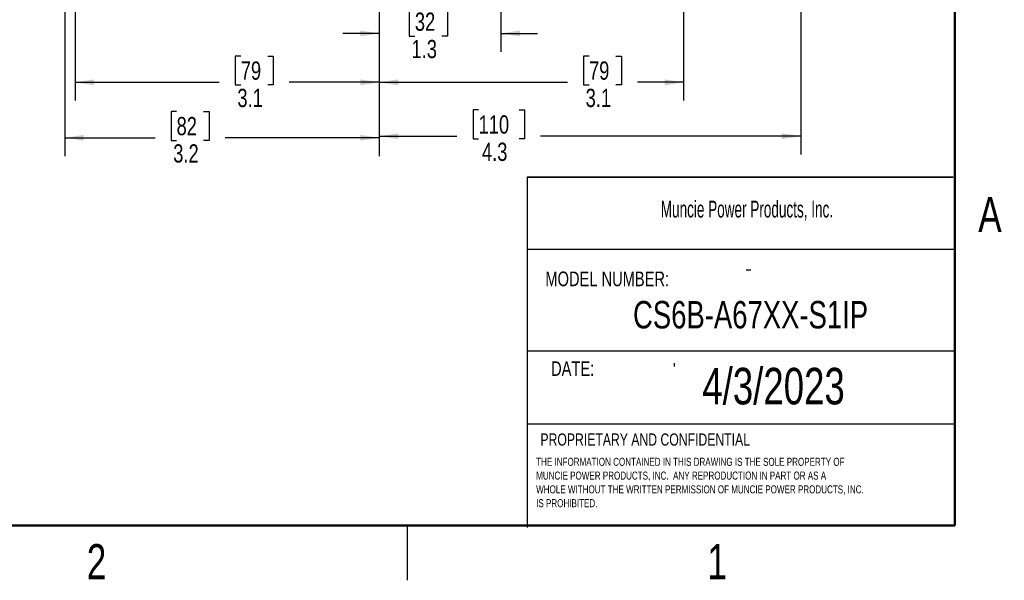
# Model space of a CAD drawing. Header units: inches. Extents: x 0.1 to 16.9, y 0.1 to 10.9.
# Tile 8 of 14: x 10.1 to 16.8, y 0.1 to 4. Entities that reach past the tile are written whole.
import ezdxf

# ---------------------------------------------------------------- set-up
doc = ezdxf.new("R2010")
doc.units = ezdxf.units.IN
doc.header["$MEASUREMENT"] = 0
doc.layers.add('DIMENSION', color=7, linetype='Continuous')
doc.styles.add('SLDTEXTSTYLE0', font='TXT', dxfattribs={"width": 0.75})
doc.styles.add('SLDTEXTSTYLE1', font='TXT', dxfattribs={"width": 0.605})
doc.dimstyles.new('SLDDIMSTYLE0', dxfattribs={"dimtxt": 0.125, "dimasz": 0.13, "dimexe": 0, "dimexo": 0.0625, "dimgap": 0.03125, "dimtad": 0, "dimtih": 1, "dimtoh": 1, "dimdec": 1, "dimlfac": 1.5, "dimrnd": 1e-09, "dimzin": 12, "dimdsep": 46, "dimtxsty": 'SLDTEXTSTYLE0', "dimsah": 1, "dimcen": 0.09, "dimadec": 0, "dimazin": 3, "dimtfac": 1, "dimtdec": 1, "dimtofl": 0, "dimtmove": 0, "dimatfit": 3, "dimfxl": 0, "dimfrac": 2, "dimtolj": 1, "dimtzin": 12, "dimarcsym": 0})
doc.dimstyles.new('SLDDIMSTYLE3', dxfattribs={"dimtxt": 0.125, "dimasz": 0.13, "dimexe": 0, "dimexo": 0.0625, "dimgap": 0.03125, "dimtad": 0, "dimtih": 1, "dimtoh": 1, "dimdec": 1, "dimlfac": 1.5, "dimrnd": 1e-09, "dimzin": 12, "dimdsep": 46, "dimtxsty": 'SLDTEXTSTYLE0', "dimsah": 1, "dimcen": 0.09, "dimadec": 0, "dimazin": 3, "dimtfac": 1, "dimtdec": 1, "dimtmove": 0, "dimatfit": 0, "dimfxl": 0, "dimfrac": 2, "dimtolj": 1, "dimtzin": 12, "dimarcsym": 0})

# ---------------------------------------------------------------- blocks, each defined once
blk = doc.blocks.new('SW_NOTE_0')
at = {"layer": 'DIMENSION', "color": 0, "char_height": 0.055, "attachment_point": 1, "style": 'SLDTEXTSTYLE0'}
for s, insert in [('THE INFORMATION CONTAINED IN THIS DRAWING IS THE SOLE PROPERTY OF', (0, 0.0709)), ('MUNCIE POWER PRODUCTS, INC.  ANY REPRODUCTION IN PART OR AS A', (0, -0.0235)), ('WHOLE WITHOUT THE WRITTEN PERMISSION OF MUNCIE POWER PRODUCTS, INC.', (0, -0.1178)), ('IS PROHIBITED.', (0, -0.2122))]:
    blk.add_mtext(s, dxfattribs=dict(at, insert=insert))
blk = doc.blocks.new('_D_7')
at = {"layer": 'DIMENSION'}
for p, q in [((15.4452, 6.0311), (15.4452, 3.0402)), ((12.5585, 4.3149), (12.5585, 3.0402)), ((13.2387, 3.3453), (13.2006, 3.3453)), ((13.2006, 3.3453), (13.2006, 3.1468)), ((13.5157, 3.3453), (13.5538, 3.3453)), ((13.5538, 3.3453), (13.5538, 3.1468)), ((12.5585, 3.1652), (13.0909, 3.1652)), ((13.2006, 3.1468), (13.2387, 3.1468)), ((13.5538, 3.1468), (13.5157, 3.1468)), ((15.4452, 3.1652), (13.6634, 3.1652))]:
    blk.add_line(p, q, dxfattribs=at)
for points in [[(12.5585, 3.1652), (12.6885, 3.1452), (12.6885, 3.1852)], [(15.4452, 3.1652), (15.3152, 3.1852), (15.3152, 3.1452)]]:
    blk.add_solid(points, dxfattribs=at)
at = {"layer": 'DIMENSION', "char_height": 0.125, "attachment_point": 1, "style": 'SLDTEXTSTYLE0'}
for s, insert in [('110', (13.2387, 3.308)), ('4.3', (13.2617, 3.121))]:
    blk.add_mtext(s, dxfattribs=dict(at, insert=insert))
blk = doc.blocks.new('_D_8')
at = {"layer": 'DIMENSION'}
for p, q in [((13.3919, 6.2938), (13.3919, 3.7439)), ((12.5585, 4.3149), (12.5585, 3.7439)), ((12.8025, 4.049), (12.7644, 4.049)), ((12.7644, 4.049), (12.7644, 3.8505)), ((12.9872, 4.049), (13.0253, 4.049)), ((13.0253, 4.049), (13.0253, 3.8505)), ((12.5585, 3.8689), (12.3085, 3.8689)), ((12.7644, 3.8505), (12.8025, 3.8505)), ((13.0253, 3.8505), (12.9872, 3.8505)), ((13.3919, 3.8689), (13.6419, 3.8689))]:
    blk.add_line(p, q, dxfattribs=at)
for points in [[(12.5585, 3.8689), (12.4285, 3.8889), (12.4285, 3.8489)], [(13.3919, 3.8689), (13.5219, 3.8489), (13.5219, 3.8889)]]:
    blk.add_solid(points, dxfattribs=at)
at = {"layer": 'DIMENSION', "char_height": 0.125, "attachment_point": 1, "style": 'SLDTEXTSTYLE0'}
for s, insert in [('32', (12.8025, 4.0117)), ('1.3', (12.7794, 3.8246))]:
    blk.add_mtext(s, dxfattribs=dict(at, insert=insert))
blk = doc.blocks.new('_D_9')
at = {"layer": 'DIMENSION'}
for p, q in [((12.5585, 4.3149), (12.5585, 3.4092)), ((10.4752, 4.0204), (10.4752, 3.4092)), ((11.6102, 3.7142), (11.5721, 3.7142)), ((11.5721, 3.7142), (11.5721, 3.5158)), ((11.7949, 3.7142), (11.833, 3.7142)), ((11.833, 3.7142), (11.833, 3.5158)), ((10.4752, 3.5342), (11.4625, 3.5342)), ((11.5721, 3.5158), (11.6102, 3.5158)), ((11.833, 3.5158), (11.7949, 3.5158)), ((12.5585, 3.5342), (11.9426, 3.5342))]:
    blk.add_line(p, q, dxfattribs=at)
for points in [[(10.4752, 3.5342), (10.6052, 3.5142), (10.6052, 3.5542)], [(12.5585, 3.5342), (12.4285, 3.5542), (12.4285, 3.5142)]]:
    blk.add_solid(points, dxfattribs=at)
at = {"layer": 'DIMENSION', "char_height": 0.125, "attachment_point": 1, "style": 'SLDTEXTSTYLE0'}
for s, insert in [('79', (11.6102, 3.6769)), ('3.1', (11.5871, 3.4899))]:
    blk.add_mtext(s, dxfattribs=dict(at, insert=insert))
blk = doc.blocks.new('_D_10')
at = {"layer": 'DIMENSION'}
for p, q in [((10.4056, 5.2651), (10.4056, 3.0293)), ((12.5585, 4.3149), (12.5585, 3.0293)), ((11.1708, 3.3343), (11.1328, 3.3343)), ((11.1328, 3.3343), (11.1328, 3.1359)), ((11.3556, 3.3343), (11.3937, 3.3343)), ((11.3937, 3.3343), (11.3937, 3.1359)), ((10.4056, 3.1543), (11.0231, 3.1543)), ((11.1328, 3.1359), (11.1708, 3.1359)), ((11.3937, 3.1359), (11.3556, 3.1359)), ((12.5585, 3.1543), (11.5033, 3.1543))]:
    blk.add_line(p, q, dxfattribs=at)
for points in [[(10.4056, 3.1543), (10.5356, 3.1343), (10.5356, 3.1743)], [(12.5585, 3.1543), (12.4285, 3.1743), (12.4285, 3.1343)]]:
    blk.add_solid(points, dxfattribs=at)
at = {"layer": 'DIMENSION', "char_height": 0.125, "attachment_point": 1, "style": 'SLDTEXTSTYLE0'}
for s, insert in [('82', (11.1708, 3.297)), ('3.2', (11.1478, 3.11))]:
    blk.add_mtext(s, dxfattribs=dict(at, insert=insert))
blk = doc.blocks.new('_D_11')
at = {"layer": 'DIMENSION'}
for p, q in [((12.5585, 4.3149), (12.5585, 3.4092)), ((14.6419, 4.0204), (14.6419, 3.4092)), ((13.9948, 3.7142), (13.9567, 3.7142)), ((13.9567, 3.7142), (13.9567, 3.5158)), ((14.1795, 3.7142), (14.2176, 3.7142)), ((14.2176, 3.7142), (14.2176, 3.5158)), ((12.5585, 3.5342), (13.8471, 3.5342)), ((13.9567, 3.5158), (13.9948, 3.5158)), ((14.2176, 3.5158), (14.1795, 3.5158)), ((14.6419, 3.5342), (14.3272, 3.5342))]:
    blk.add_line(p, q, dxfattribs=at)
for points in [[(12.5585, 3.5342), (12.6885, 3.5142), (12.6885, 3.5542)], [(14.6419, 3.5342), (14.5119, 3.5542), (14.5119, 3.5142)]]:
    blk.add_solid(points, dxfattribs=at)
at = {"layer": 'DIMENSION', "char_height": 0.125, "attachment_point": 1, "style": 'SLDTEXTSTYLE0'}
for s, insert in [('79', (13.9948, 3.6769)), ('3.1', (13.9717, 3.4899))]:
    blk.add_mtext(s, dxfattribs=dict(at, insert=insert))

msp = doc.modelspace()

# ---------------------------------------------------------------- linework, layer by layer
at = {"color": 7, "linetype": 'Continuous', "lineweight": 50}
for p, q in [((16.5, 10.5), (16.5, 0.5)), ((16.5, 0.5), (0.5, 0.5))]:
    msp.add_line(p, q, dxfattribs=at)
at = {"color": 7, "linetype": 'Continuous', "lineweight": 25}
msp.add_line((12.75, 0.5), (12.75, 0.125), dxfattribs=at)
at = {"layer": 'DIMENSION'}
for p, q in [((13.5704, 2.8852), (13.5704, 0.4873)), ((13.5704, 2.3927), (16.5001, 2.3927)), ((15.0713, 2.2505), (15.1026, 2.2505)), ((13.5704, 1.6963), (16.5001, 1.6963)), ((14.5791, 1.6109), (14.5791, 1.5897)), ((13.5704, 1.1953), (16.5001, 1.1953))]:
    msp.add_line(p, q, dxfattribs=at)
at = {"layer": 'DIMENSION', "lineweight": 35}
msp.add_line((13.5704, 2.8852), (16.4888, 2.8852), dxfattribs=at)

# ---------------------------------------------------------------- block references
at = {"layer": 'DIMENSION'}
msp.add_blockref('SW_NOTE_0', (13.6328, 0.8928), dxfattribs=at)

# ---------------------------------------------------------------- texts
at = {"color": 7, "linetype": 'Continuous', "lineweight": 0, "char_height": 0.24, "attachment_point": 2, "style": 'SLDTEXTSTYLE0'}
for s, insert in [('A', (16.7404, 2.749)), ('2', (10.6226, 0.3726)), ('1', (14.8726, 0.3726))]:
    msp.add_mtext(s, dxfattribs=dict(at, insert=insert))
at = {"layer": 'DIMENSION'}
for s, insert, char_height, attachment_point, style in [('Muncie Power Products, Inc.', (14.4863, 2.7233), 0.114583, 1, 'SLDTEXTSTYLE1'), ('MODEL NUMBER:', (13.6961, 2.2386), 0.1, 1, 'SLDTEXTSTYLE0'), ('CS6B-A67XX-S1IP', (15.101, 2.0369), 0.1875, 2, 'SLDTEXTSTYLE0'), ('DATE:', (13.7351, 1.6243), 0.1, 1, 'SLDTEXTSTYLE0'), ('4/3/2023', (15.2584, 1.5794), 0.25, 2, 'SLDTEXTSTYLE0'), ('PROPRIETARY AND CONFIDENTIAL', (13.6622, 1.1304), 0.083333, 1, 'SLDTEXTSTYLE0')]:
    msp.add_mtext(s, dxfattribs=dict(at, insert=insert, char_height=char_height, attachment_point=attachment_point, style=style))

# ---------------------------------------------------------------- dimensions: what is measured, and where the dimension line sits
for base, p1, p2, dimstyle, picture, middle in [((12.55854343, 3.86894152), (13.39187676, 6.34380985), (12.55854343, 4.36486821), 'SLDDIMSTYLE3', '_D_8', (12.89487159, 3.86894152)), ((12.5585, 3.1652), (15.4452, 6.0811), (12.5585, 4.3649), 'SLDDIMSTYLE0', '_D_7', (13.3772, 3.1652)), ((12.5585, 3.1543), (10.4056, 5.3151), (12.5585, 4.3649), 'SLDDIMSTYLE0', '_D_10', (11.2632, 3.1543)), ((12.5585, 3.5342), (10.4752, 4.0704), (12.5585, 4.3649), 'SLDDIMSTYLE0', '_D_9', (11.7026, 3.5342)), ((14.6419, 3.5342), (12.5585, 4.3649), (14.6419, 4.0704), 'SLDDIMSTYLE0', '_D_11', (14.0872, 3.5342))]:
    dim = msp.add_linear_dim(base=base, p1=p1, p2=p2, dimstyle=dimstyle, dxfattribs=at)
    dim.commit()
    dim.dimension.update_dxf_attribs({"geometry": picture, "text_midpoint": middle, "dimtype": 160})

doc.saveas('drawing.dxf')
